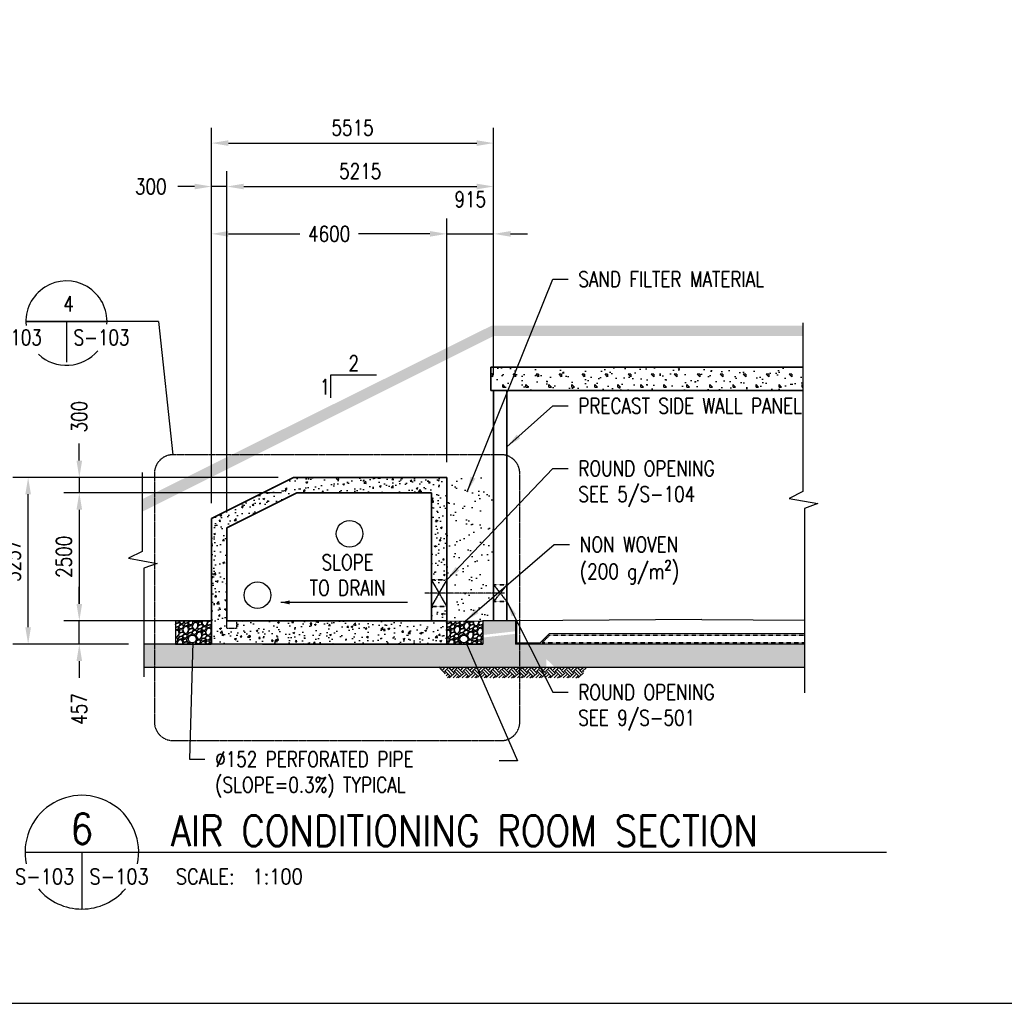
# Model space of a CAD drawing. Header units: millimetres. Extents: x -8001 to 69136, y -28511 to 36513.
# Tile 39 of 41: x 30646 to 49891, y -15210 to 4001. Entities that reach past the tile are written whole.
import ezdxf
from ezdxf.enums import TextEntityAlignment as Align

# ---------------------------------------------------------------- set-up
doc = ezdxf.new("R2010")
doc.units = ezdxf.units.MM
for name, pattern in [('CENTER2', [1.125, 0.75, -0.125, 0.125, -0.125]), ('HIDDEN', [0.375, 0.25, -0.125]), ('HIDDEN2', [0.1875, 0.125, -0.0625]), ('PHANTOM2', [1.25, 0.625, -0.125, 0.125, -0.125, 0.125, -0.125])]:
    doc.linetypes.add(name, pattern=pattern)
for name, color, linetype in [('S-ANNO-DIMS', 2, 'Continuous'), ('S-ANNO-PATT', 1, 'Continuous'), ('S-ANNO-SYMB', 4, 'Continuous'), ('S-ANNO-SYMB5', 1, 'Continuous'), ('S-ANNO-SYMB_5', 1, 'Continuous'), ('S-ANNO-TEXT', 3, 'Continuous'), ('S-ANNO-TEXT14', 14, 'Continuous'), ('S-SECT-CONC', 3, 'Continuous'), ('S-SECT-PATT', 1, 'Continuous'), ('S-STRL-MISC', 2, 'Continuous')]:
    doc.layers.add(name, color=color, linetype=linetype)
doc.layers.add('S-WALL-CONC', color=2, linetype='Continuous', lineweight=35)
doc.styles.add('ROMANS', font='ROMANS.shx', dxfattribs={"width": 0.8})
doc.styles.get("Standard").update_dxf_attribs({"font": 'romans.shx', "width": 0.8, "height": 3})
doc.styles.add('Text', font='romans.shx', dxfattribs={"width": 0.8, "height": 3})
doc.dimstyles.new('NFL_1', dxfattribs={"dimscale": 0, "dimtxt": 3, "dimasz": 3.3, "dimexe": 3, "dimexo": 3, "dimgap": 1.5, "dimtad": 1, "dimdec": 0, "dimzin": 3, "dimdsep": 46, "dimtxsty": 'Text', "dimblk2": 'ARCHTICK', "dimcen": 3, "dimdle": 3, "dimclrd": 1, "dimclre": 1, "dimclrt": 2, "dimadec": 0, "dimazin": 0, "dimtfac": 0.75, "dimtdec": 0, "dimtmove": 2, "dimatfit": 3, "dimfxl": 0.125, "dimtfillclr": 1, "dimfrac": 2, "dimtolj": 1, "dimtzin": 0, "dimarcsym": 1})
doc.dimstyles.new('TBGA_100', dxfattribs={"dimscale": 100, "dimtxt": 3, "dimasz": 3, "dimexe": 2, "dimexo": 2, "dimgap": 2, "dimtad": 1, "dimtoh": 1, "dimdec": 0, "dimzin": 11, "dimdsep": 46, "dimtxsty": 'Standard', "dimcen": 0, "dimadec": 0, "dimazin": 3, "dimtfac": 0.85, "dimtdec": 0, "dimtmove": 0, "dimatfit": 3, "dimfxl": 1, "dimfrac": 1, "dimtolj": 1, "dimtzin": 15, "dimarcsym": 0})

# ---------------------------------------------------------------- blocks, each defined once
blk = doc.blocks.new('*D89')
at = {"color": 1, "lineweight": -2, "ltscale": 25, "transparency": 16777216}
for p, q in [((35765, -5239), (31511, -5239)), ((31811, -5569), (31811, -7409)), ((34395, -7739), (31511, -7739))]:
    blk.add_line(p, q, dxfattribs=at)
at = {"color": 1, "ltscale": 25, "transparency": 16777216}
for points in [[(31756, -5569), (31866, -5569), (31811, -5239)], [(31756, -7409), (31866, -7409), (31811, -7739)]]:
    blk.add_solid(points, dxfattribs=at)
at = {"layer": 'Defpoints', "color": 0, "ltscale": 25, "transparency": 16777216}
for p in [(36065, -5239), (31811, -7739), (34695, -7739)]:
    blk.add_point(p, dxfattribs=at)
at = {"color": 2, "ltscale": 25, "transparency": 16777216, "insert": (31511, -6489), "char_height": 300, "attachment_point": 5, "rotation": 90, "style": 'Text'}
blk.add_mtext('\\A1;2500', dxfattribs=at)
blk = doc.blocks.new('_ArchTick')
at = {"color": 0, "linetype": 'ByBlock', "const_width": 0.15}
blk.add_lwpolyline([(-0.5, -0.5), (0.5, 0.5)], dxfattribs=at)
blk = doc.blocks.new('*D88')
at = {"color": 1, "lineweight": -2, "ltscale": 25, "transparency": 16777216}
for p, q in [((31811, -7409), (31811, -7079)), ((34395, -7739), (31511, -7739)), ((31811, -8196), (31811, -7739)), ((32774, -8196), (31511, -8196)), ((31811, -8526), (31811, -8856))]:
    blk.add_line(p, q, dxfattribs=at)
at = {"color": 1, "ltscale": 25, "transparency": 16777216}
for points in [[(31756, -7409), (31866, -7409), (31811, -7739)], [(31756, -8526), (31866, -8526), (31811, -8196)]]:
    blk.add_solid(points, dxfattribs=at)
at = {"layer": 'Defpoints', "color": 0, "ltscale": 25, "transparency": 16777216}
for p in [(31811, -7739), (34695, -7739), (33074, -8196)]:
    blk.add_point(p, dxfattribs=at)
at = {"color": 2, "ltscale": 25, "transparency": 16777216, "insert": (31811, -9464), "char_height": 300, "attachment_point": 5, "rotation": 90, "style": 'Text'}
blk.add_mtext('\\A1;457', dxfattribs=at)
blk = doc.blocks.new('*D87')
at = {"color": 1, "lineweight": -2, "ltscale": 25, "transparency": 16777216}
for p, q in [((35695, -4939), (30511, -4939)), ((30811, -7866), (30811, -5269)), ((31511, -8196), (30511, -8196))]:
    blk.add_line(p, q, dxfattribs=at)
at = {"color": 1, "ltscale": 25, "transparency": 16777216}
for points in [[(30756, -5269), (30866, -5269), (30811, -4939)], [(30756, -7866), (30866, -7866), (30811, -8196)]]:
    blk.add_solid(points, dxfattribs=at)
at = {"layer": 'Defpoints', "color": 0, "ltscale": 25, "transparency": 16777216}
for p in [(30811, -4939), (35995, -4939), (31811, -8196)]:
    blk.add_point(p, dxfattribs=at)
at = {"color": 2, "ltscale": 25, "transparency": 16777216, "insert": (30511, -6568), "char_height": 300, "attachment_point": 5, "rotation": 90, "style": 'Text'}
blk.add_mtext('\\A1;3257', dxfattribs=at)
blk = doc.blocks.new('*D86')
at = {"color": 1, "lineweight": -2, "ltscale": 25, "transparency": 16777216}
for p, q in [((31811, -4609), (31811, -4279)), ((35695, -4939), (31511, -4939)), ((31811, -4939), (31811, -5239)), ((35765, -5239), (31511, -5239)), ((31811, -5569), (31811, -5899))]:
    blk.add_line(p, q, dxfattribs=at)
at = {"color": 1, "ltscale": 25, "transparency": 16777216}
for points in [[(31756, -4609), (31866, -4609), (31811, -4939)], [(31756, -5569), (31866, -5569), (31811, -5239)]]:
    blk.add_solid(points, dxfattribs=at)
at = {"layer": 'Defpoints', "color": 0, "ltscale": 25, "transparency": 16777216}
for p in [(35995, -4939), (31811, -5239), (36065, -5239)]:
    blk.add_point(p, dxfattribs=at)
at = {"color": 2, "ltscale": 25, "transparency": 16777216, "insert": (31811, -3753), "char_height": 300, "attachment_point": 5, "rotation": 90, "style": 'Text'}
blk.add_mtext('\\A1;300', dxfattribs=at)
blk = doc.blocks.new('*D94')
at = {"color": 1, "lineweight": -2, "ltscale": 25, "transparency": 16777216}
for p, q in [((34395, -5439), (34395, 1891)), ((39910, -2944), (39910, 1891)), ((34725, 1591), (39580, 1591))]:
    blk.add_line(p, q, dxfattribs=at)
at = {"color": 1, "ltscale": 25, "transparency": 16777216}
for points in [[(34725, 1646), (34725, 1536), (34395, 1591)], [(39580, 1646), (39580, 1536), (39910, 1591)]]:
    blk.add_solid(points, dxfattribs=at)
at = {"layer": 'Defpoints', "color": 0, "ltscale": 25, "transparency": 16777216}
for p in [(39910, 1591), (39910, -3244), (34395, -5739)]:
    blk.add_point(p, dxfattribs=at)
at = {"color": 2, "ltscale": 25, "transparency": 16777216, "insert": (37152, 1891), "char_height": 300, "attachment_point": 5, "style": 'Text'}
blk.add_mtext('\\A1;5515', dxfattribs=at)
blk = doc.blocks.new('*D93')
at = {"color": 1, "lineweight": -2, "ltscale": 25, "transparency": 16777216}
for p, q in [((34395, -5439), (34395, 1043)), ((34695, -5624), (34695, 1043)), ((34065, 743), (33735, 743)), ((34695, 743), (34395, 743)), ((35025, 743), (35355, 743))]:
    blk.add_line(p, q, dxfattribs=at)
at = {"color": 1, "ltscale": 25, "transparency": 16777216}
for points in [[(34065, 798), (34065, 688), (34395, 743)], [(35025, 798), (35025, 688), (34695, 743)]]:
    blk.add_solid(points, dxfattribs=at)
at = {"layer": 'Defpoints', "color": 0, "ltscale": 25, "transparency": 16777216}
for p in [(34395, 743), (34395, -5739), (34695, -5924)]:
    blk.add_point(p, dxfattribs=at)
at = {"color": 2, "ltscale": 25, "transparency": 16777216, "insert": (33209, 743), "char_height": 300, "attachment_point": 5, "style": 'Text'}
blk.add_mtext('\\A1;300', dxfattribs=at)
blk = doc.blocks.new('*D92')
at = {"color": 1, "lineweight": -2, "ltscale": 25, "transparency": 16777216}
for p, q in [((34395, -5439), (34395, 118)), ((38995, -4639), (38995, 118)), ((34725, -182), (36122, -182)), ((38665, -182), (37267, -182))]:
    blk.add_line(p, q, dxfattribs=at)
at = {"color": 1, "ltscale": 25, "transparency": 16777216}
for points in [[(34725, -127), (34725, -237), (34395, -182)], [(38665, -127), (38665, -237), (38995, -182)]]:
    blk.add_solid(points, dxfattribs=at)
at = {"layer": 'Defpoints', "color": 0, "ltscale": 25, "transparency": 16777216}
for p in [(38995, -182), (38995, -4939), (34395, -5739)]:
    blk.add_point(p, dxfattribs=at)
at = {"color": 2, "ltscale": 25, "transparency": 16777216, "insert": (36695, -182), "char_height": 300, "attachment_point": 5, "style": 'Text'}
blk.add_mtext('\\A1;4600', dxfattribs=at)
blk = doc.blocks.new('*D91')
at = {"color": 1, "lineweight": -2, "ltscale": 25, "transparency": 16777216}
for p, q in [((38995, -4639), (38995, 118)), ((39910, -2944), (39910, 118)), ((38665, -182), (38335, -182)), ((38995, -182), (39910, -182)), ((40240, -182), (40570, -182))]:
    blk.add_line(p, q, dxfattribs=at)
at = {"color": 1, "ltscale": 25, "transparency": 16777216}
for points in [[(38665, -127), (38665, -237), (38995, -182)], [(40240, -127), (40240, -237), (39910, -182)]]:
    blk.add_solid(points, dxfattribs=at)
at = {"layer": 'Defpoints', "color": 0, "ltscale": 25, "transparency": 16777216}
for p in [(39910, -182), (39910, -3244), (38995, -4939)]:
    blk.add_point(p, dxfattribs=at)
at = {"color": 2, "ltscale": 25, "transparency": 16777216, "insert": (39452, 493), "char_height": 300, "attachment_point": 5, "style": 'Text'}
blk.add_mtext('\\A1;915', dxfattribs=at)
blk = doc.blocks.new('*D90')
at = {"color": 1, "lineweight": -2, "ltscale": 25, "transparency": 16777216}
for p, q in [((34695, -5624), (34695, 1043)), ((39910, -2944), (39910, 1043)), ((35025, 743), (39580, 743))]:
    blk.add_line(p, q, dxfattribs=at)
at = {"color": 1, "ltscale": 25, "transparency": 16777216}
for points in [[(35025, 798), (35025, 688), (34695, 743)], [(39580, 798), (39580, 688), (39910, 743)]]:
    blk.add_solid(points, dxfattribs=at)
at = {"layer": 'Defpoints', "color": 0, "ltscale": 25, "transparency": 16777216}
for p in [(39910, 743), (39910, -3244), (34695, -5924)]:
    blk.add_point(p, dxfattribs=at)
at = {"color": 2, "ltscale": 25, "transparency": 16777216, "insert": (37302, 1043), "char_height": 300, "attachment_point": 5, "style": 'Text'}
blk.add_mtext('\\A1;5215', dxfattribs=at)

msp = doc.modelspace()

# ---------------------------------------------------------------- hatches: boundary and pattern name
at = {"layer": 'S-ANNO-PATT'}
h = msp.add_hatch(dxfattribs=at)
h.set_pattern_fill('EARTH', color=256, scale=750, style=0)
h.set_pattern_definition([(0, (-19703.81, -2901.84), (187.5, 187.5), [187.5, -187.5]), (0, (-19703.81, -2831.52), (187.5, 187.5), [187.5, -187.5]), (0, (-19703.81, -2761.21), (187.5, 187.5), [187.5, -187.5]), (90, (-19680.38, -2737.77), (-187.5, 187.5), [187.5, -187.5]), (90, (-19610.06, -2737.77), (-187.5, 187.5), [187.5, -187.5]), (90, (-19539.75, -2737.77), (-187.5, 187.5), [187.5, -187.5])])
h.paths.add_polyline_path([(45950.3, -1977.8), (39862.6, -1977.8), (33039.1, -5364.7), (33039.1, -5611), (39909.6, -2177), (45950.3, -2177)])
h = msp.add_hatch(dxfattribs=at)
h.set_pattern_fill('EPLC_CONC', color=256, scale=50, style=0)
h.set_pattern_definition([(67, (-17312.16, -2270.62), (-257.10066, -216.77536), [0, -362.5]), (153, (-17312.16, -2270.62), (175.61334, -316.1462), [0, -485]), (74, (-17262.16, -2274.95), (-324.8922, -218.9285), [0, -615]), (286, (-17262.16, -2274.95), (372.9553, -205.1466), [0, -406]), (114, (-16812.16, -2261.96), (-443.5538, 130.908), [0, -325]), (90, (-17062.16, -2274.95), (-450, 3e-14), [50, -400]), (135, (-17012.16, -2274.95), (-449.999, -449.999), [70.71, -565.685]), (180, (-16812.16, -2024.95), (-6e-14, -450), [50, -400]), (135, (-16812.16, -1624.95), (-449.999, -449.999), [70.71, -565.685]), (270, (-16812.16, -2024.95), (450, -8e-14), [50, -400]), (135, (-17012.16, -1824.95), (-449.999, -449.999), [70.71, -565.685]), (0, (-17062.16, -2274.95), (0, 450), [50, -400]), (135, (-16812.16, -2074.95), (-449.999, -449.999), [70.71, -565.685])])
h.paths.add_polyline_path([(39853.3, -2784), (39853.3, -3244), (45950.3, -3244), (45950.3, -2784)])
at = {"layer": 'S-SECT-PATT'}
h = msp.add_hatch(dxfattribs=at)
h.set_pattern_fill('AR-CONC', color=256, scale=50, style=0)
h.set_pattern_definition([(50, (-1517.38, 318.28), (358.63, -31.376), [37.5, -412.5]), (355, (-1517.4, 318.28), (-69.3757, 376.096), [30, -330]), (100.4514, (-1487.5, 315.66), (289.2547, 344.7198), [31.87, -350.571]), (46.1842, (-1517.4, 418.28), (533.6205, -82.7595), [56.25, -618.75]), (96.6356, (-1472.9, 411.4), (467.3314, 487.059), [47.805, -525.8565]), (351.1842, (-1517.4, 418.3), (467.331, 487.059), [45, -495]), (21, (-1467.38, 393.28), (298.4535, -201.3094), [37.5, -412.5]), (326, (-1467.4, 393.28), (121.6577, 362.575), [30, -330]), (71.4514, (-1442.5, 376.5), (420.1113, 161.2652), [31.87, -350.571]), (37.5, (-1517.38, 318.28), (6.07993, 166.44693), [0, -326, 0, -335, 0, -331.25]), (7.5, (-1517.38, 318.28), (131.5348, 197.20586), [0, -191, 0, -318.5, 0, -126.25]), (327.5, (-1628.88, 318.28), (266.9112, -11.27744), [0, -125, 0, -390, 0, -517.5]), (317.5, (-1678.88, 318.28), (291.5931, 50.0525), [0, -162.5, 0, -259, 0, -367.5])])
h.paths.add_polyline_path([(38994.6, -7739), (37787.5, -7739), (37787.5, -8196.2), (38994.6, -8196.2)], flags=17)
h.paths.add_polyline_path([(34886.7, -7739), (34886.7, -7889), (34694.6, -7889), (34694.6, -5924.4), (36065.4, -5239), (38694.6, -5239), (38694.6, -7034), (38994.6, -7034), (38994.6, -4939), (35994.6, -4939), (34394.6, -5739), (34394.6, -8196.2), (37787.5, -8196.2), (37787.5, -7739)])
h = msp.add_hatch(dxfattribs=at)
h.set_pattern_fill('AR-SAND', color=256, scale=200, angle=22, style=0)
h.set_pattern_definition([(59.5, (-6160.1, 0.002), (-156.0415, 352.5844), [0, -304, 0, -340, 0, -325]), (29.5, (-6160.1, 0.002), (116.743, 655.9237), [0, -164, 0, -274, 0, -105]), (349.5, (-6388.18, -92.15), (577.0524, 234.365), [0, -100, 0, -360, 0, -470]), (339.5, (-6388.2, -92.15), (491.69, 387.976), [0, -50, 0, -236, 0, -270])])
h.paths.add_polyline_path([(39909.6, -4939), (38994.6, -4939), (38994.6, -6939), (38994.6, -6939), (38994.6, -7199), (39909.6, -7199), (39909.6, -7034)])
h.paths.add_polyline_path([(39909.6, -7199), (38994.6, -7199), (38994.6, -7459), (38994.6, -7739), (39354.1, -7747.8), (39699.7, -7739), (39909.6, -7739)])
h = msp.add_hatch(dxfattribs=at)
h.set_pattern_fill('AR-CONC', color=256, scale=50, style=0)
h.set_pattern_definition([(50, (-6160.1, 0.002), (358.63, -31.376), [37.5, -412.5]), (355, (-6160.1, 0.002), (-69.3757, 376.096), [30, -330]), (100.45144, (-6130.2, -2.6), (289.2544, 344.72), [31.87, -350.571]), (46.1842, (-6160.1, 100), (533.6207, -82.7596), [56.25, -618.75]), (96.6356, (-6115.6, 93.1), (467.331, 487.0593), [47.805, -525.857]), (351.1842, (-6160.1, 100), (467.331, 487.059), [45, -495]), (21, (-6110.1, 75), (298.4535, -201.3094), [37.5, -412.5]), (326, (-6110.1, 75), (121.6577, 362.575), [30, -330]), (71.45144, (-6085.22, 58.23), (420.1112, 161.2656), [31.87, -350.571]), (37.5, (-6160.09, 0.002), (6.07993, 166.44693), [0, -326, 0, -335, 0, -331.25]), (7.5, (-6160.1, 0.002), (131.5348, 197.20586), [0, -191, 0, -318.5, 0, -126.25]), (327.5, (-6271.59, 0.002), (266.9112, -11.27744), [0, -125, 0, -390, 0, -517.5]), (317.5, (-6321.6, 0.002), (291.5931, 50.0525), [0, -162.5, 0, -259, 0, -367.5])])
h.paths.add_polyline_path([(38994.6, -7459), (38694.6, -7459), (38694.6, -7739), (38994.6, -7739)])
h = msp.add_hatch(dxfattribs=at)
h.set_pattern_fill('AR-CONC', color=256, scale=50, style=0)
h.set_pattern_definition([(50, (-16888.4, -2901.64), (358.6301, -31.376), [37.5, -412.5]), (355, (-16888.4, -2901.64), (-69.3757, 376.096), [30, -330]), (100.4514, (-16858.5, -2904.25), (289.2547, 344.7198), [31.87, -350.571]), (46.1842, (-16888.4, -2801.64), (533.6205, -82.7595), [56.25, -618.75]), (96.6356, (-16843.93, -2808.53), (467.3314, 487.059), [47.805, -525.8565]), (351.1842, (-16888.4, -2801.64), (467.331, 487.0593), [45, -495]), (21, (-16838.4, -2826.64), (298.4535, -201.3094), [37.5, -412.5]), (326, (-16838.4, -2826.64), (121.6577, 362.575), [30, -330]), (71.4514, (-16813.53, -2843.4), (420.1113, 161.2652), [31.87, -350.571]), (37.5, (-16888.4, -2901.64), (6.07993, 166.44693), [0, -326, 0, -335, 0, -331.25]), (7.5, (-16888.4, -2901.64), (131.53477, 197.20586), [0, -191, 0, -318.5, 0, -126.25]), (327.5, (-16999.9, -2901.64), (266.91122, -11.27744), [0, -125, 0, -390, 0, -517.5]), (317.5, (-17049.9, -2901.64), (291.5931, 50.0525), [0, -162.5, 0, -259, 0, -367.5])])
h.paths.add_polyline_path([(38498.9, -8196), (33073.8, -8196), (33073.8, -8652.8), (38498.9, -8652.8)])
h.paths.add_polyline_path([(40939.5, -8196), (40334.9, -8196), (40334.9, -7994.5), (39699.7, -8066.6), (39699.7, -8196), (38498.9, -8196), (38498.9, -8652.8), (40939.5, -8652.8)])
h.paths.add_polyline_path([(40334.9, -7738.8), (39699.7, -7738.8), (39699.7, -8016.3), (40334.9, -7944.2)])
h.paths.add_polyline_path([(45985.1, -8196), (40939.5, -8196), (40939.5, -8486.5), (41109.9, -8652.8), (45985.1, -8652.8)])
h = msp.add_hatch(dxfattribs=at)
h.set_pattern_fill('GRAVEL', color=256, scale=200, angle=22, style=0)
h.set_pattern_definition([(250.0128, (-18003.565, -2035.568), (-809.201871, -2268.301604), [26.9072, -2663.8176]), (206.9697, (-18012.762, -2060.8545), (2150.3207786, 1084.4910619), [46.1736, -4571.185]), (154.5104, (-18053.914, -2081.795), (2678.5011433, -1290.593597), [32.5576, -3223.2064]), (289.2737, (-18107.504, -2157.374), (-1312.9903633, 3783.6564933), [42.0476, -4162.7116]), (314.8337, (-18093.625, -2197.065), (-1826.2412468, 1850.63325), [41.231, -4081.8746]), (19.2737, (-18064.555, -2226.304), (-3783.6564933, -1312.9903633), [42.0476, -4162.7116]), (59.6942, (-18024.864, -2212.425), (-1661.466916, -2828.3436231), [55.6058, -5504.9698]), (94.2553, (-17996.805, -2164.418), (-350.2093365, 4604.0582984), [52.4976, -5197.2642]), (143.4296, (-18000.7, -2112.065), (-2457.4724652, 1811.305935), [42.19, -4176.8146]), (197.2364, (-18034.584, -2086.928), (2114.72534, 638.6993757), [48.1664, -2360.1526]), (244.3974, (-18080.5873, -2101.2), (-1401.1087018, -2938.8593867), [62.2896, -6166.675]), (160.8141, (-17923.173, -2085.056), (-1747.5856537, 588.170676), [21.2602, -2104.7688]), (193.4692, (-17943.252, -2078.069), (2560.5209338, 603.1020057), [40.4474, -4004.3022]), (247, (-17982.59, -2087.49), (74.92134, -185.43683), [28.2842, -254.5584]), (225.1986, (-18004.558, -2070.482), (777.341068, 745.480361), [15.2316, -1507.923]), (313.8014, (-18015.29, -2081.29), (-410.20073, 481.389051), [21.5406, -1055.4924]), (52.9638, (-18000.38, -2096.837), (406.467123, 595.63781), [34.9858, -1131.2046]), (183.5651, (-17979.31, -2068.91), (445.79482, -35.593805), [25.2982, -607.1574]), (38.3895, (-18122.845, -2124.744), (1629.604707, 1305.5223124), [35.44, -3508.569]), (92.3462, (-18095.066, -2102.736), (82.3884632, -2339.4897947), [29.7322, -2943.4816]), (315.1986, (-17994.293, -2031.822), (-745.480361, 777.341068), [30.463, -1492.6916]), (5.6105, (-17972.678, -2053.288), (-2079.1315267, -192.9043907), [35.44, -3508.569]), (1.444, (-18076.393, -2239.715), (-1077.026534, -3.733932), [34.176, -1674.6248]), (316.7751, (-18042.228, -2238.854), (-1751.317168, 1665.1991064), [28.6356, -2834.9286]), (88.8014, (-17917.518, -2216.51), (-3.732786, 1077.026541), [30.463, -1492.6916]), (39.354, (-17916.88, -2186.053), (-2110.9935335, -1715.7233583), [33.5262, -3319.0848]), (91.444, (-18008.382, -2253.22), (3.733932, -1077.026534), [17.088, -1691.7128]), (123.3099, (-17928.644, -2221.005), (-485.121663, 666.826082), [10.198, -1009.6058]), (187.9638, (-17934.244, -2212.48), (631.231587, 39.327586), [41.231, -783.39]), (208.009, (-17975.078, -2218.194), (1779.4463954, 934.6498125), [38.21, -3782.7846]), (325.6901, (-17993.64, -2113.526), (-335.27962, 295.95204), [28.8444, -692.2658]), (15.1572, (-17969.813, -2129.785), (3302.2682244, 902.7873451), [50.3588, -4985.5126]), (82.9454, (-17921.206, -2116.618), (-217.297829, -1597.7427445), [20.5912, -2038.5348]), (112, (-17918.68, -2096.18), (-260.3581, 110.51545), [12, -188]), (142.2564, (-17981.034, -2214.13), (1266.1955503, -998.37296), [27.7848, -2750.704]), (70.0128, (-18003.005, -2197.122), (809.201871, 2268.301604), [53.8144, -2636.9104]), (22, (-17984.61, -2146.55), (110.51545, 260.3581), [52, -148]), (347.3048, (-17936.397, -2127.069), (-2378.8165204, 548.8462362), [31.6228, -3130.6548]), (276.0546, (-17905.548, -2134.02), (114.248534, -816.668418), [29.1204, -1426.9016]), (229.646, (-17902.476, -2162.977), (-2774.0841051, -3277.8738803), [47.413, -4693.8948]), (197.4261, (-17933.176, -2199.108), (-2485.5990546, -788.5413779), [50.1598, -4965.8148])])
h.paths.add_polyline_path([(34049, -7747.8), (33689.5, -7739), (33689.5, -8196), (34394.6, -8196), (34394.6, -8109.8), (34394.6, -7739)])
h.paths.add_polyline_path([(34097.9, -8095.5, -1), (33945.9, -8095.5, -1)], flags=16)
h = msp.add_hatch(dxfattribs=at)
h.set_pattern_fill('GRAVEL', color=256, scale=200, angle=22, style=0)
h.set_pattern_definition([(250.0128, (-12698.464, -2035.568), (-809.201871, -2268.301604), [26.9072, -2663.8176]), (206.9697, (-12707.6615, -2060.8545), (2150.3207786, 1084.4910619), [46.1736, -4571.185]), (154.5104, (-12748.814, -2081.795), (2678.5011433, -1290.593597), [32.5576, -3223.2064]), (289.2737, (-12802.4035, -2157.374), (-1312.9903633, 3783.6564933), [42.0476, -4162.7116]), (314.8337, (-12788.524, -2197.065), (-1826.2412468, 1850.63325), [41.231, -4081.8746]), (19.2737, (-12759.454, -2226.304), (-3783.6564933, -1312.9903633), [42.0476, -4162.7116]), (59.6942, (-12719.7635, -2212.425), (-1661.466916, -2828.3436231), [55.6058, -5504.9698]), (94.2553, (-12691.704, -2164.418), (-350.2093365, 4604.0582984), [52.4976, -5197.2642]), (143.4296, (-12695.599, -2112.065), (-2457.4724652, 1811.305935), [42.19, -4176.8146]), (197.2364, (-12729.483, -2086.928), (2114.72534, 638.6993757), [48.1664, -2360.1526]), (244.3974, (-12775.4865, -2101.2), (-1401.1087018, -2938.8593867), [62.2896, -6166.675]), (160.8141, (-12618.072, -2085.056), (-1747.5856537, 588.170676), [21.2602, -2104.7688]), (193.4692, (-12638.151, -2078.069), (2560.5209338, 603.1020057), [40.4474, -4004.3022]), (247, (-12677.49, -2087.49), (74.92134, -185.43683), [28.2842, -254.5584]), (225.1986, (-12699.457, -2070.482), (777.341068, 745.480361), [15.2316, -1507.923]), (313.8014, (-12710.19, -2081.29), (-410.20073, 481.389051), [21.5406, -1055.4924]), (52.9638, (-12695.28, -2096.837), (406.467123, 595.63781), [34.9858, -1131.2046]), (183.5651, (-12674.21, -2068.91), (445.79482, -35.593805), [25.2982, -607.1574]), (38.3895, (-12817.744, -2124.744), (1629.604707, 1305.5223124), [35.44, -3508.569]), (92.3462, (-12789.966, -2102.736), (82.3884632, -2339.4897947), [29.7322, -2943.4816]), (315.1986, (-12689.192, -2031.822), (-745.480361, 777.341068), [30.463, -1492.6916]), (5.6105, (-12667.577, -2053.288), (-2079.1315267, -192.9043907), [35.44, -3508.569]), (1.444, (-12771.293, -2239.715), (-1077.026534, -3.733932), [34.176, -1674.6248]), (316.7751, (-12737.127, -2238.854), (-1751.317168, 1665.1991064), [28.6356, -2834.9286]), (88.8014, (-12612.417, -2216.51), (-3.732786, 1077.026541), [30.463, -1492.6916]), (39.354, (-12611.78, -2186.053), (-2110.9935335, -1715.7233583), [33.5262, -3319.0848]), (91.444, (-12703.28, -2253.22), (3.733932, -1077.026534), [17.088, -1691.7128]), (123.3099, (-12623.543, -2221.005), (-485.121663, 666.826082), [10.198, -1009.6058]), (187.9638, (-12629.143, -2212.48), (631.231587, 39.327586), [41.231, -783.39]), (208.009, (-12669.977, -2218.194), (1779.4463954, 934.6498125), [38.21, -3782.7846]), (325.6901, (-12688.54, -2113.526), (-335.27962, 295.95204), [28.8444, -692.2658]), (15.1572, (-12664.712, -2129.785), (3302.2682244, 902.7873451), [50.3588, -4985.5126]), (82.9454, (-12616.106, -2116.618), (-217.297829, -1597.7427445), [20.5912, -2038.5348]), (112, (-12613.58, -2096.18), (-260.3581, 110.51545), [12, -188]), (142.2564, (-12675.933, -2214.13), (1266.1955503, -998.37296), [27.7848, -2750.704]), (70.0128, (-12697.904, -2197.122), (809.201871, 2268.301604), [53.8144, -2636.9104]), (22, (-12679.5, -2146.55), (110.51545, 260.3581), [52, -148]), (347.3048, (-12631.296, -2127.069), (-2378.8165204, 548.8462362), [31.6228, -3130.6548]), (276.0546, (-12600.447, -2134.02), (114.248534, -816.668418), [29.1204, -1426.9016]), (229.646, (-12597.375, -2162.977), (-2774.0841051, -3277.8738803), [47.413, -4693.8948]), (197.4261, (-12628.0756, -2199.108), (-2485.5990546, -788.5413779), [50.1598, -4965.8148])])
h.paths.add_polyline_path([(39354.1, -7747.8), (38994.6, -7739), (38994.6, -8196), (39699.7, -8196), (39699.7, -8109.8), (39699.7, -7739)])
h.paths.add_polyline_path([(39403, -8095.5, -1), (39251, -8095.5, -1)], flags=16)
h = msp.add_hatch(dxfattribs=at)
h.set_pattern_fill('EARTH', color=1, scale=507.998984, angle=45, style=0)
h.set_pattern_definition([(45, (23682.21, -9628.56), (1e-14, 179.6048), [126.9997, -126.9997]), (45, (23648.54, -9594.88), (1e-14, 179.6048), [126.9997, -126.9997]), (45, (23614.86, -9561.2), (1e-14, 179.6048), [126.9997, -126.9997]), (135, (23614.86, -9538.76), (-179.6048, 1e-14), [126.9997, -126.9997]), (135, (23648.54, -9505.08), (-179.6048, 1e-14), [126.9997, -126.9997]), (135, (23682.21, -9471.4), (-179.6048, 1e-14), [126.9997, -126.9997])])
h.paths.add_polyline_path([(41728.6, -8650.8), (41594.8, -8647.9), (41203.7, -8658.6), (41034.5, -8653), (40546.1, -8653), (40462.3, -8655.3), (40094.8, -8655.3), (40023.5, -8653), (39707.9, -8653), (39236.7, -8662.4), (38903.4, -8643), (38903.5, -8642.6), (38838.3, -8640.6), (39016, -8855.1), (41601.1, -8855.1)])

# ---------------------------------------------------------------- linework, layer by layer
at = {"layer": 'Defpoints'}
msp.add_lwpolyline([(-8000.6, -15210.5), (69136, -15210.5), (69136, 36513.4), (-8000.6, 36513.4)], close=True, dxfattribs=at)
at = {"layer": 'S-ANNO-DIMS'}
for p, q in [((36724.8, -3381.7), (36724.8, -2937.7)), ((36724.8, -2937.7), (37620, -2937.7)), ((40354, -7739), (40334.9, -7739)), ((40377.8, -10476.6), (40019.2, -10476.6))]:
    msp.add_line(p, q, dxfattribs=at)
at = {"layer": 'S-ANNO-DIMS', "linetype": 'CENTER2'}
msp.add_line((40120.7, -7199), (38562.6, -7199), dxfattribs=at)
at = {"layer": 'S-ANNO-DIMS'}
msp.add_lwpolyline([(35749.9, -7380.2, 0, 75, 0), (35920.2, -7380.2, 25, 25, 0)], format="xyseb", dxfattribs=at)
msp.add_lwpolyline([(38228.9, -7380.2), (35749.9, -7380.2)], dxfattribs=at)
at = {"layer": 'S-ANNO-DIMS', "linetype": 'HIDDEN', "ltscale": 0.25}
msp.add_lwpolyline([(34886.7, -7739), (34886.7, -7889), (34694.6, -7889), (34694.6, -7739)], dxfattribs=at)
at = {"layer": 'S-ANNO-DIMS'}
for centre in [(37094.6, -6039), (35294.6, -7239)]:
    msp.add_circle(centre, 260, dxfattribs=at)
at = {"layer": 'S-ANNO-SYMB'}
for p, q in [((30766.1, -1895.8), (32353.6, -1895.8)), ((33356.3, -1895.8), (30766.1, -1895.8)), ((31559.9, -1895.8), (31559.9, -2689.6)), ((33356.3, -1895.8), (33642.3, -4496.4))]:
    msp.add_line(p, q, dxfattribs=at)
for points in [[(45950.3, -1919.7), (45950.3, -5213.6), (45685, -5348.6), (46247.1, -5448.6), (45985.1, -5543.6), (45985.1, -9147.7)], [(33039.1, -4839.6), (33039.1, -6384.2), (32773.8, -6519.2), (33335.9, -6619.2), (33073.9, -6714.2), (33073.9, -8834)]]:
    msp.add_lwpolyline(points, dxfattribs=at)
at = {"layer": 'S-ANNO-SYMB', "linetype": 'PHANTOM2', "ltscale": 10}
msp.add_lwpolyline([(33642.2, -10079.1), (40057.8, -10079.1, 0.4142136), (40420.8, -9716.1), (40420.9, -4859.4, 0.4142136), (40057.9, -4496.4), (33642.3, -4496.4, 0.4142136), (33279.3, -4859.4), (33279.2, -9716.1, 0.4142136)], format="xyb", close=True, dxfattribs=at)
at = {"layer": 'S-ANNO-SYMB'}
for centre, start, end in [((31559.9, -1895.8), 356.29435, 185.44896), ((31559.9, -1956.2), 226.77406, 320.25846)]:
    msp.add_arc(centre, 793.8, start, end, dxfattribs=at)
at = {"layer": 'S-ANNO-SYMB5'}
for start, end in [(348.16523, 191.83477), (220.09558, 319.90442)]:
    msp.add_arc((31861.6, -12259.3), 1111, start, end, dxfattribs=at)
at = {"layer": 'S-ANNO-SYMB_5'}
for p, q in [((30750.6, -12259.3), (33601.7, -12259.3)), ((31861.6, -12259.3), (31861.6, -13370.3)), ((33601.7, -12259.3), (47588.3, -12259.3))]:
    msp.add_line(p, q, dxfattribs=at)
at = {"layer": 'S-SECT-CONC'}
for p, q in [((40334.9, -7739), (39699.7, -7739)), ((39699.7, -7739), (39699.7, -8196)), ((40334.9, -7739), (40334.9, -8196)), ((40354, -7739), (40353.9, -8177)), ((40354, -7739), (40353.9, -8177)), ((40354, -7739), (40353.9, -8177)), ((43979.6, -7714), (40354, -7739)), ((43979.6, -7714), (45985.1, -7727.8)), ((40810.9, -8177), (40995.1, -7993)), ((45985.1, -7993), (40995.1, -7993)), ((39699.7, -8196), (33073.8, -8196)), ((45985.1, -8196), (40334.9, -8196)), ((40810.9, -8177), (40353.9, -8177)), ((45985.1, -8653), (33073.9, -8653))]:
    msp.add_line(p, q, dxfattribs=at)
at = {"layer": 'S-SECT-PATT'}
for p, q in [((33689.5, -7739), (33689.5, -8196)), ((38994.6, -7739), (38994.6, -8196)), ((33689.5, -8196), (34390.4, -8196)), ((38994.6, -8196), (39695.5, -8196))]:
    msp.add_line(p, q, dxfattribs=at)
for points in [[(33689.5, -7739), (34049, -7747.8), (34394.6, -7739), (34394.6, -7739), (34394.6, -8109.8), (34394.6, -8196), (34248.1, -8196), (34248.1, -8196), (34248.1, -8196)], [(38994.6, -7739), (39354.1, -7747.8), (39699.7, -7739), (39699.7, -7739), (39699.7, -8109.8), (39699.7, -8196), (39553.2, -8196), (39553.2, -8196), (39553.2, -8196)]]:
    msp.add_lwpolyline(points, dxfattribs=at)
at = {"layer": 'S-STRL-MISC', "color": 2, "linetype": 'HIDDEN2'}
msp.add_lwpolyline([(45985.1, -8171), (40856.8, -8171), (41007.6, -8018), (41007.6, -8018), (45985.1, -8018)], dxfattribs=at)
at = {"layer": 'S-STRL-MISC'}
for centre in [(34021.9, -8095.5), (39327, -8095.5)]:
    msp.add_circle(centre, 76, dxfattribs=at)
at = {"layer": 'S-WALL-CONC'}
for p, q in [((39853.3, -2784), (45950.3, -2784)), ((39853.3, -2784), (39853.3, -3244)), ((39853.3, -3244), (45950.3, -3244)), ((39909.6, -3244), (39909.6, -7739)), ((40169.6, -3244), (40169.6, -7739)), ((34394.6, -5739), (35994.6, -4939)), ((35994.6, -4939), (38994.6, -4939)), ((38994.6, -4939), (38994.6, -8196)), ((34694.6, -5924.4), (36065.4, -5239)), ((36065.4, -5239), (37994.6, -5239)), ((36065.4, -5239), (38694.6, -5239)), ((38694.6, -5239), (38694.6, -7739)), ((34394.6, -5739), (34394.6, -8196)), ((34694.6, -5924.4), (34694.6, -7739)), ((34694.6, -7739), (38994.6, -7739)), ((35394.6, -8196), (39699.7, -8196))]:
    msp.add_line(p, q, dxfattribs=at)
at = {"layer": 'S-WALL-CONC', "linetype": 'HIDDEN2'}
for p, q in [((38694.6, -6939), (38994.6, -7459)), ((38994.6, -6939), (38694.6, -7459)), ((39909.6, -7034), (40169.6, -7364)), ((40169.6, -7034), (39909.6, -7364))]:
    msp.add_line(p, q, dxfattribs=at)
for points in [[(38694.6, -7459), (38694.6, -6939), (38994.6, -6939), (38994.6, -7459)], [(39909.6, -7364), (39909.6, -7034), (40169.6, -7034), (40169.6, -7364)]]:
    msp.add_lwpolyline(points, close=True, dxfattribs=at)

# ---------------------------------------------------------------- texts
at = {"layer": 'S-ANNO-DIMS', "char_height": 300, "width": 4292.89, "attachment_point": 1}
for s, insert in [('SAND FILTER MATERIAL', (41566.6, -915.5)), ('PRECAST SIDE WALL PANEL', (41566.6, -3390.4)), ('ROUND OPENING\\PSEE 5/S-104', (41566.6, -4613.7)), ('NON WOVEN \\P(200 g/m{\\H1.0833x;²)}', (41594.7, -6098.8)), ('ROUND OPENING\\PSEE 9/S-501', (41564.4, -8984.3))]:
    msp.add_mtext(s, dxfattribs=dict(at, insert=insert))
at = {"layer": 'S-ANNO-DIMS', "char_height": 300}
for s, insert, attachment_point in [('2', (37073.4, -2558.8), 1), ('1', (36511.2, -3020), 1), ('SLOPE \\PTO DRAIN', (37056.2, -6847.7), 5), ('%%C152 PERFORATED PIPE\\P(SLOPE=0.3%) TYPICAL', (34467, -10292.9), 1)]:
    msp.add_mtext(s, dxfattribs=dict(at, insert=insert, attachment_point=attachment_point))
at = {"layer": 'S-ANNO-SYMB', "char_height": 300, "attachment_point": 1}
for s, insert in [('{\\Fromand|c0;4}', (31498.5, -1399.9)), ('{\\Fromand|c0;S-103}', (29988.1, -2053.8)), ('{\\Fromand|c0;S-103}', (31701.4, -2053.8))]:
    msp.add_mtext(s, dxfattribs=dict(at, insert=insert))
at = {"layer": 'S-ANNO-TEXT', "style": 'ROMANS', "width": 0.85}
msp.add_text('S-103', height=300, dxfattribs=at).set_placement((31713, -12884.4), align=Align.RIGHT)
for s, p in [('S-103', (32010.1, -12884.4)), ('SCALE:  1:100', (33698.2, -12884.4))]:
    msp.add_text(s, height=300, dxfattribs=at).set_placement(p)
at = {"layer": 'S-ANNO-TEXT14', "style": 'ROMANS', "width": 0.85}
msp.add_text('6', height=600, dxfattribs=at).set_placement((31861.6, -12100.6), align=Align.CENTER)
msp.add_text('AIR CONDITIONING ROOM SECTION', height=600, dxfattribs=at).set_placement((33601.7, -12139.6))

# ---------------------------------------------------------------- dimensions: what is measured, and where the dimension line sits
at = {"ltscale": 25}
for base, p1, picture, middle in [((39909.6, 1590.6), (34394.6, -5739), '*D94', (37152.1, 1890.6)), ((39909.6, 742.7), (34694.6, -5924.4), '*D90', (37302.1, 1042.7)), ((39909.6, -181.8), (38994.6, -4939), '*D91', (39452.1, 493.2))]:
    dim = msp.add_linear_dim(base=base, p1=p1, p2=(39909.6, -3244), dimstyle='NFL_1', dxfattribs=at)
    dim.commit()
    dim.dimension.update_dxf_attribs({"geometry": picture, "text_midpoint": middle})
for base, p1, p2, picture, middle in [((34394.6, 742.7), (34694.6, -5924.4), (34394.6, -5739), '*D93', (33208.9, 742.7)), ((38994.6, -181.8), (34394.6, -5739), (38994.6, -4939), '*D92', (36694.6, -181.8))]:
    dim = msp.add_linear_dim(base=base, p1=p1, p2=p2, dimstyle='NFL_1', dxfattribs=at)
    dim.commit()
    dim.dimension.update_dxf_attribs({"geometry": picture, "text_midpoint": middle, "dimtype": 160})
for base, p1, p2, picture, middle in [((31811.4, -5239), (35994.6, -4939), (36065.4, -5239), '*D86', (31811.4, -3753.3)), ((31811.3, -7739), (33073.8, -8196), (34694.6, -7739), '*D88', (31811.3, -9464))]:
    dim = msp.add_linear_dim(base=base, p1=p1, p2=p2, angle=90, dimstyle='NFL_1', dxfattribs=at)
    dim.commit()
    dim.dimension.update_dxf_attribs({"geometry": picture, "text_midpoint": middle, "dimtype": 160})
for base, p1, p2, picture, middle in [((30811.3, -4939), (31811.3, -8196), (35994.6, -4939), '*D87', (30511.3, -6567.5)), ((31811.4, -7739), (36065.4, -5239), (34694.6, -7739), '*D89', (31511.4, -6489))]:
    dim = msp.add_linear_dim(base=base, p1=p1, p2=p2, angle=90, dimstyle='NFL_1', dxfattribs=at)
    dim.commit()
    dim.dimension.update_dxf_attribs({"geometry": picture, "text_midpoint": middle})

# ---------------------------------------------------------------- leaders
at = {"layer": 'S-ANNO-DIMS', "annotation_type": 0, "has_hookline": 1, "hookline_direction": 0}
for points, text_width in [([(39394.7, -5220.8), (41066.6, -1065.5), (41366.6, -1065.5)], 4102.9), ([(40169.6, -4339.4), (41066.6, -3540.4), (41366.6, -3540.4)], 3622.9), ([(38994.6, -6939), (41066.6, -4763.7), (41366.6, -4763.7)], 2937.1), ([(39354.1, -7747.8), (41094.7, -6248.8), (41394.7, -6248.8)], 2111.4), ([(40169.6, -7364), (41064.4, -9134.3), (41364.4, -9134.3)], 2937.1), ([(34027.6, -8160), (33967, -10442.9), (34267, -10442.9)], 4354.3)]:
    msp.add_leader(points, dimstyle='TBGA_100', override={"dimgap": 2, "dimtad": 0}, dxfattribs=dict(at, text_width=text_width))
at = {"layer": 'S-ANNO-DIMS'}
msp.add_leader([(39365.8, -8160), (40377.8, -10476.6)], dimstyle='TBGA_100', override={"dimgap": 2, "dimtad": 0}, dxfattribs=at)

doc.saveas('drawing.dxf')
